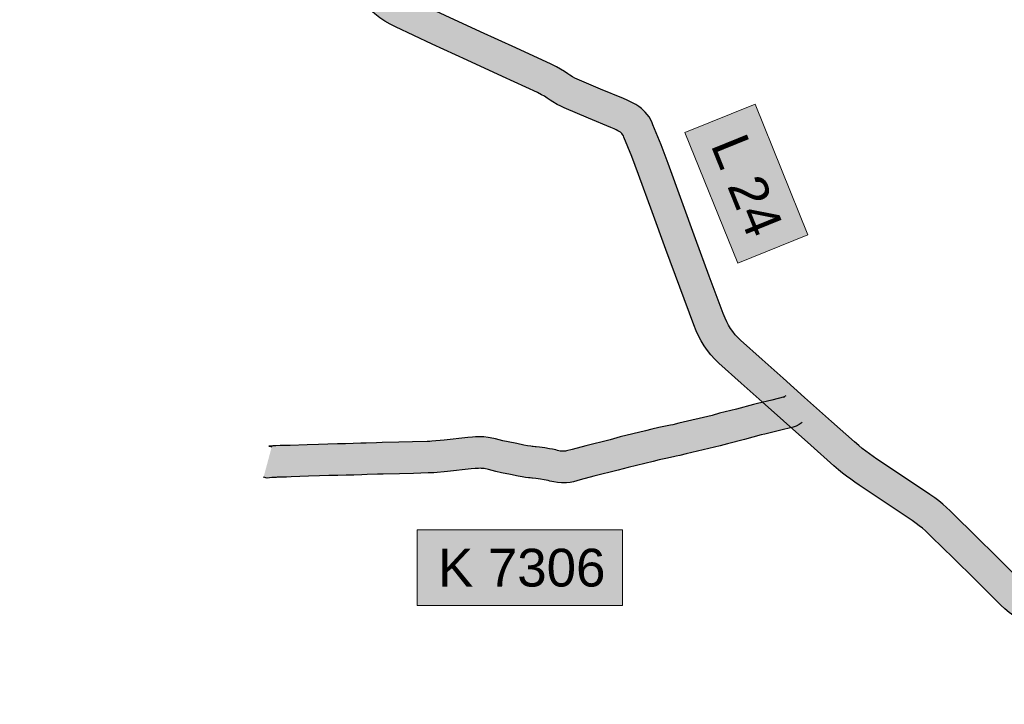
# Model space of a CAD drawing. Header units: metres. Extents: x 33417500 to 33438500, y 5878300 to 5908000.
# Tile 4 of 207: x 33424180 to 33428869, y 5882243 to 5885500. Entities that reach past the tile are written whole.
import ezdxf
from ezdxf.enums import TextEntityAlignment as Align

# ---------------------------------------------------------------- set-up
doc = ezdxf.new("R2010")
doc.units = ezdxf.units.M
doc.header["$LTSCALE"] = 999.999998
doc.linetypes.add('LT00000', pattern=[0])
for name, color, linetype, lineweight, true_color in [('200_STRASSENNETZ_Kreis', 7, 'LT00000', 18, 0x000000), ('200_STRASSENNETZ_Land', 7, 'LT00000', 18, 0x000000), ('200_STRASSENNETZ_Z', 7, 'LT00000', 18, 0x000000), ('DTK100FAR_412500-5861000_grau', 7, 'LT00000', 18, 0x000000)]:
    doc.layers.add(name, color=color, linetype=linetype, lineweight=lineweight, true_color=true_color)
doc.styles.add('TS100', font='arial.ttf', dxfattribs={"height": 0.2})
picture_1 = doc.add_image_def('image1.tif', size_in_pixel=(3600, 5740))

msp = doc.modelspace()

# ---------------------------------------------------------------- hatches: boundary and pattern name
at = {"layer": '200_STRASSENNETZ_Kreis', "linetype": 'Continuous', "lineweight": 25, "true_color": 0xa88f00}
for points in [[(33427892.5, 5883574.6), (33427878.1, 5883566.9), (33427863.5, 5883562.3), (33427797.9, 5883545.3), (33427728.4, 5883528.6), (33427711.8, 5883524.5), (33427631.4, 5883502.8), (33427550.8, 5883482.5), (33427515.4, 5883472.6), (33427353.9, 5883434.6), (33427323.8, 5883427), (33427307, 5883423.7), (33427293, 5883421.1), (33427257.8, 5883413.1), (33427225.7, 5883405.7), (33427197.3, 5883398.3), (33427077.4, 5883369.9), (33427030.1, 5883356.9), (33426914.8, 5883328.2), (33426849.5, 5883310.3), (33426816.8, 5883302), (33426801.4, 5883299.1), (33426784.1, 5883297.2), (33426760.3, 5883296.9), (33426741.4, 5883297.7), (33426723.4, 5883300.9), (33426704.5, 5883305.4), (33426696.7, 5883307.5), (33426686.7, 5883309.8), (33426677.6, 5883311.6), (33426660.6, 5883314.3), (33426638, 5883317), (33426622.7, 5883318.7), (33426619.7, 5883319.1), (33426611.1, 5883319.9), (33426602.8, 5883320.7), (33426589.6, 5883322.7), (33426573, 5883325.6), (33426553.7, 5883328.9), (33426517.3, 5883336.4), (33426475.2, 5883345.1), (33426447.2, 5883351), (33426411.9, 5883359.5), (33426391.3, 5883364.2), (33426389.7, 5883364.5), (33426379.1, 5883365.7), (33426374.8, 5883365.9), (33426365.3, 5883365.7), (33426360.2, 5883365.4), (33426349.9, 5883364.7), (33426330.2, 5883362.7), (33426217, 5883350.5), (33426152.5, 5883344.7), (33426138.8, 5883344.2), (33426125.7, 5883343.8), (33426055.3, 5883341.7), (33425989.3, 5883339.9), (33425910.9, 5883338.1), (33425883.8, 5883337.3), (33425834.5, 5883335.9), (33425810.2, 5883335.1), (33425772, 5883333.7), (33425734.5, 5883332.9), (33425695.9, 5883332.1), (33425651.7, 5883331.3), (33425607.6, 5883330), (33425555, 5883328.4), (33425473.2, 5883325.1), (33425450.3, 5883324.3), (33425424.6, 5883323.8), (33425406.2, 5883323), (33425402.3, 5883322.9), (33425394.6, 5883322.6), (33425380.8, 5883321.4), (33425358.3, 5883319.2), (33425341.7, 5883323.7), (33425380.6, 5883468.6), (33425371.1, 5883471.1), (33425385.3, 5883472.4), (33425396.5, 5883472.8), (33425400.1, 5883472.9), (33425420.1, 5883473.7), (33425446.2, 5883474.2), (33425467.5, 5883475), (33425549.7, 5883478.3), (33425603.2, 5883479.9), (33425648.2, 5883481.2), (33425693, 5883482.1), (33425731.4, 5883482.9), (33425767.7, 5883483.6), (33425804.9, 5883485), (33425829.9, 5883485.8), (33425879.5, 5883487.2), (33425907, 5883488), (33425985.6, 5883489.8), (33426051, 5883491.6), (33426121, 5883493.7), (33426133.7, 5883494.1), (33426143, 5883494.5), (33426202.3, 5883499.8), (33426314.7, 5883511.8), (33426336.8, 5883514.1), (33426350.5, 5883515.1), (33426360, 5883515.6), (33426377.3, 5883515.9), (33426391, 5883515.3), (33426410.8, 5883513), (33426420.6, 5883511.3), (33426446, 5883505.6), (33426480.5, 5883497.3), (33426505.9, 5883491.9), (33426547.6, 5883483.3), (33426581.6, 5883476.3), (33426598.7, 5883473.4), (33426613.7, 5883470.7), (33426620.9, 5883469.6), (33426625.4, 5883469.2), (33426635.3, 5883468.2), (33426639.5, 5883467.8), (33426655.5, 5883466), (33426681.1, 5883462.9), (33426703.7, 5883459.3), (33426718, 5883456.5), (33426733.2, 5883453), (33426741.6, 5883450.7), (33426753.7, 5883447.9), (33426757.5, 5883447.2), (33426762.6, 5883447), (33426775, 5883447.1), (33426779.3, 5883447.6), (33426784.3, 5883448.5), (33426811.2, 5883455.4), (33426876.9, 5883473.3), (33426992.2, 5883502), (33427040.3, 5883515.2), (33427161, 5883543.8), (33427190, 5883551.4), (33427224.3, 5883559.3), (33427262.9, 5883568.2), (33427279.3, 5883571.1), (33427290.9, 5883573.4), (33427318.4, 5883580.3), (33427478.1, 5883617.9), (33427512.3, 5883627.5), (33427593.5, 5883647.9), (33427674.5, 5883669.8), (33427693.1, 5883674.3), (33427761.5, 5883690.8), (33427819.6, 5883705.9), (33427817.3, 5883704.5), (33427819.8, 5883705.8), (33427822.4, 5883706.6), (33427819.6, 5883705.9), (33427827.9, 5883711), (33427907, 5883583.6)], [(33425367.1, 5883470.8), (33425371.1, 5883471.1), (33425371, 5883471.1)]]:
    msp.add_hatch(color=54, dxfattribs=at).paths.add_polyline_path(points)
at = {"layer": '200_STRASSENNETZ_Land', "linetype": 'Continuous', "lineweight": 25, "true_color": 0x00ff00}
for points in [[(33427817.5, 5883591.3), (33427715.6, 5883682.1), (33427615.2, 5883771.6), (33427509.1, 5883866.1), (33427489.9, 5883885.4), (33427472.1, 5883905.6), (33427455.4, 5883926.7), (33427440, 5883948.9), (33427425.8, 5883971.9), (33427413.1, 5883995.6), (33427401.7, 5884019.8), (33427390.1, 5884048.5), (33427323.4, 5884227.9), (33427257.5, 5884406.8), (33427192.7, 5884585.5), (33427127.3, 5884764.4), (33427094.7, 5884849.9), (33427057.7, 5884942), (33427055, 5884948), (33427051.5, 5884954.4), (33427047.7, 5884959.1), (33427042.6, 5884964.2), (33427041.8, 5884964.7), (33427038.8, 5884966.6), (33427029.3, 5884971.7), (33427020, 5884976.4), (33427010.8, 5884980.8), (33426995.7, 5884987.4), (33426888.4, 5885032.3), (33426773.5, 5885080.6), (33426756.6, 5885088.6), (33426739.8, 5885097.4), (33426719.4, 5885109.5), (33426706.6, 5885118.2), (33426692.4, 5885127.8), (33426679.2, 5885136), (33426665.8, 5885143.4), (33426646, 5885153.3), (33426479.4, 5885229.9), (33426311.8, 5885307.1), (33426144, 5885384.4), (33425970, 5885465.9), (33425944.1, 5885478.9), (33425919.6, 5885493.6), (33425894.8, 5885510), (33425871.4, 5885528.3), (33425849.7, 5885547.3), (33425829.2, 5885567.5), (33425809.7, 5885588.7), (33425791.5, 5885611.1), (33425773.7, 5885635.6), (33425754.6, 5885668), (33425669.4, 5885838), (33425585.4, 5886005.7), (33425501.3, 5886173.6), (33425414.9, 5886347.9), (33425403, 5886373), (33425392.5, 5886398.3), (33425383, 5886422.1), (33425372.4, 5886449.7), (33425364.1, 5886478.8), (33425357.5, 5886506.5), (33425352.2, 5886534.3), (33425347.2, 5886567.7), (33425343.8, 5886594.3), (33425340.3, 5886623.9), (33425337, 5886645), (33425333.8, 5886665.8), (33425330.2, 5886682.5), (33425325.2, 5886698.4), (33425318.3, 5886716.6), (33425308, 5886741.4), (33425303.5, 5886751.8), (33425296.5, 5886766.5), (33425290.8, 5886776.7), (33425284.3, 5886786), (33425271.1, 5886801), (33425247.5, 5886826), (33425220.2, 5886855.1), (33425193.4, 5886884.5), (33425176.1, 5886906.1), (33425160.6, 5886927.4), (33425144.8, 5886950.3), (33425130.1, 5886975), (33425115.2, 5887005.5), (33425106.1, 5887026.3), (33425094.6, 5887053.8), (33425050.5, 5887157.7), (33425188.6, 5887216.2), (33425232.8, 5887112), (33425243.9, 5887085.5), (33425251.4, 5887068.6), (33425262.2, 5887046.3), (33425271.1, 5887031.3), (33425283, 5887014), (33425295.3, 5886997.2), (33425307.4, 5886982.1), (33425330.4, 5886956.9), (33425356.7, 5886928.8), (33425382, 5886902.1), (33425402.5, 5886878.7), (33425417.8, 5886856.8), (33425429.9, 5886835.4), (33425440.1, 5886813.7), (33425445.9, 5886800.3), (33425457.7, 5886772.1), (33425467.1, 5886747.4), (33425475.4, 5886720.7), (33425481.4, 5886692.9), (33425485.2, 5886668.1), (33425488.9, 5886644.4), (33425492.7, 5886612.5), (33425495.8, 5886588.4), (33425500.1, 5886559.6), (33425504.3, 5886537.9), (33425509.3, 5886516.6), (33425514.8, 5886497.2), (33425522.6, 5886477), (33425531.5, 5886454.9), (33425540.2, 5886433.8), (33425549.9, 5886413.3), (33425635.5, 5886240.5), (33425719.5, 5886072.9), (33425803.5, 5885905.2), (33425886.4, 5885739.8), (33425899.3, 5885718), (33425910.4, 5885702.6), (33425923.3, 5885686.8), (33425937.1, 5885671.7), (33425951.8, 5885657.3), (33425967.1, 5885643.8), (33425982.5, 5885631.8), (33425999.5, 5885620.5), (33426016.4, 5885610.4), (33426035.5, 5885600.8), (33426207.1, 5885520.4), (33426374.5, 5885443.4), (33426542.1, 5885366.2), (33426710.8, 5885288.6), (33426735.8, 5885276.2), (33426755.2, 5885265.3), (33426773.8, 5885253.8), (33426790.7, 5885242.4), (33426799.8, 5885236.3), (33426813, 5885228.4), (33426823.7, 5885222.8), (33426834.8, 5885217.5), (33426946.3, 5885170.6), (33427054.7, 5885125.3), (33427073.2, 5885117.2), (33427085.9, 5885111.2), (33427098.6, 5885104.8), (33427114.5, 5885096.2), (33427127.8, 5885087.9), (33427140.9, 5885077.8), (33427159.4, 5885059.8), (33427177, 5885037.5), (33427189.7, 5885014.3), (33427195.9, 5885000.1), (33427234.3, 5884904.6), (33427267.8, 5884816.9), (33427333.6, 5884636.8), (33427398.4, 5884458.3), (33427464.1, 5884279.9), (33427530, 5884102.8), (33427539.3, 5884079.8), (33427547.1, 5884063), (33427555.9, 5884046.8), (33427565.5, 5884031.2), (33427575.9, 5884016.2), (33427587.3, 5884001.7), (33427599.5, 5883987.9), (33427612.3, 5883975), (33427715, 5883883.6), (33427815.5, 5883794.1), (33427917.3, 5883703.3)], [(33429970.1, 5882557.4), (33429966.3, 5882555.4), (33429955.9, 5882551.2), (33429940.1, 5882546), (33429924.5, 5882540.7), (33429907.4, 5882535.3), (33429886.8, 5882529.5), (33429865.9, 5882523.5), (33429848.3, 5882519.2), (33429829.1, 5882516.2), (33429805.7, 5882512.5), (33429774.1, 5882507.3), (33429737.7, 5882502.3), (33429713.9, 5882499.6), (33429692, 5882497.9), (33429669.9, 5882497.6), (33429646.1, 5882498.2), (33429624.7, 5882499.2), (33429605.7, 5882501.8), (33429583.4, 5882507), (33429569.2, 5882510.3), (33429559.5, 5882513.1), (33429493.8, 5882536.1), (33429425.1, 5882559.6), (33429414.6, 5882564.1), (33429403.9, 5882569), (33429386.4, 5882578.2), (33429370.8, 5882586.8), (33429350.1, 5882599.7), (33429336.8, 5882607.2), (33429321.5, 5882616.6), (33429304.1, 5882625.7), (33429211.4, 5882674.3), (33429122.3, 5882721.1), (33429030.4, 5882769), (33429014.2, 5882778.4), (33428998.9, 5882788.3), (33428984.1, 5882799), (33428970, 5882810.6), (33428956.1, 5882823.2), (33428834.5, 5882943.3), (33428731.4, 5883044.6), (33428626.9, 5883147.8), (33428610.8, 5883163.4), (33428593.9, 5883179.3), (33428575.8, 5883195.2), (33428557.2, 5883210.5), (33428537.6, 5883225.5), (33428514, 5883241.7), (33428384.2, 5883328.3), (33428261.5, 5883410.1), (33428243.6, 5883422.3), (33428226.4, 5883434.5), (33428209.4, 5883447.4), (33428192.6, 5883460.5), (33428176, 5883474.1), (33428155.8, 5883491.2), (33428046.5, 5883588.5), (33427917.3, 5883703.4), (33427817.6, 5883591.3), (33427946.8, 5883476.4), (33428057.4, 5883377.9), (33428079.9, 5883358.9), (33428098.7, 5883343.5), (33428118, 5883328.4), (33428137.7, 5883313.6), (33428157.8, 5883299.2), (33428177.8, 5883285.6), (33428301, 5883203.5), (33428429.9, 5883117.4), (33428449.5, 5883104), (33428464, 5883092.9), (33428478.6, 5883080.9), (33428492.8, 5883068.4), (33428507.2, 5883054.8), (33428522.1, 5883040.4), (33428626.1, 5882937.7), (33428729.3, 5882836.4), (33428852.9, 5882714.4), (33428872, 5882696.9), (33428892.5, 5882680.3), (33428913.8, 5882664.7), (33428935.9, 5882650.3), (33428958.4, 5882637.4), (33429052.8, 5882588.2), (33429141.7, 5882541.5), (33429234.5, 5882492.8), (33429247.4, 5882486), (33429260.6, 5882478), (33429273.6, 5882470.6), (33429295, 5882457.3), (33429315.2, 5882446.2), (33429337.6, 5882434.4), (33429353.7, 5882427), (33429371.1, 5882419.5), (33429444.8, 5882394.3), (33429513.6, 5882370.3), (33429531.2, 5882365.1), (33429549.5, 5882360.9), (33429578.1, 5882354.2), (33429611.1, 5882349.6), (33429640.9, 5882348.3), (33429668.9, 5882347.6), (33429698.7, 5882347.9), (33429728.2, 5882350.2), (33429756.5, 5882353.5), (33429796.5, 5882359), (33429829.5, 5882364.4), (33429852.3, 5882368), (33429877.7, 5882372), (33429904.6, 5882378.6), (33429927.8, 5882385.2), (33429950.3, 5882391.6), (33429971, 5882398.1), (33429987.4, 5882403.6), (33430007.9, 5882410.4), (33430030, 5882419.4), (33430059.9, 5882435.3), (33430068.9, 5882444.2), (33429963.3, 5882550.7)]]:
    msp.add_hatch(color=3, dxfattribs=at).paths.add_polyline_path(points)
at = {"layer": '200_STRASSENNETZ_Z', "linetype": 'Continuous', "lineweight": 25, "true_color": 0x00ff00}
msp.add_hatch(color=3, dxfattribs=at).paths.add_polyline_path([(33427348.3, 5884963.6), (33427599.5, 5884342.5), (33427933.3, 5884477.5), (33427682, 5885098.6)])
at = {"layer": '200_STRASSENNETZ_Z', "linetype": 'Continuous', "lineweight": 25, "true_color": 0xa88f00}
msp.add_hatch(color=54, dxfattribs=at).paths.add_polyline_path([(33426073, 5882713.2), (33427050.5, 5882713.2), (33427050.5, 5883073.2), (33426073, 5883073.2)])

# ---------------------------------------------------------------- linework, layer by layer
at = {"layer": '200_STRASSENNETZ_Kreis', "color": 54, "lineweight": 25, "true_color": 0xa88f00, "flags": 128}
for points in [[(33427827.9, 5883711), (33427817.3, 5883704.5), (33427819.8, 5883705.8), (33427822.4, 5883706.6), (33427761.5, 5883690.8), (33427693.1, 5883674.3), (33427674.5, 5883669.8), (33427593.5, 5883647.9), (33427512.3, 5883627.5), (33427478.1, 5883617.9), (33427318.4, 5883580.3), (33427290.9, 5883573.4), (33427279.3, 5883571.1), (33427262.9, 5883568.2), (33427224.3, 5883559.3), (33427190, 5883551.4), (33427161, 5883543.8), (33427040.3, 5883515.2), (33426992.2, 5883502), (33426876.9, 5883473.3), (33426811.2, 5883455.4), (33426784.3, 5883448.5), (33426779.3, 5883447.6), (33426775, 5883447.1), (33426762.6, 5883447), (33426757.5, 5883447.2), (33426753.7, 5883447.9), (33426741.6, 5883450.7), (33426733.2, 5883453), (33426718, 5883456.5), (33426703.7, 5883459.3), (33426681.1, 5883462.9), (33426655.5, 5883466), (33426639.5, 5883467.8), (33426635.3, 5883468.2), (33426625.4, 5883469.2), (33426620.9, 5883469.6), (33426613.7, 5883470.7), (33426598.7, 5883473.4), (33426581.6, 5883476.3), (33426547.6, 5883483.3), (33426505.9, 5883491.9), (33426480.5, 5883497.3), (33426446, 5883505.6), (33426420.6, 5883511.3), (33426410.8, 5883513), (33426391, 5883515.3), (33426377.3, 5883515.9), (33426360, 5883515.6), (33426350.5, 5883515.1), (33426336.8, 5883514.1), (33426314.7, 5883511.8), (33426202.3, 5883499.8), (33426143, 5883494.5), (33426133.7, 5883494.1), (33426121, 5883493.7), (33426051, 5883491.6), (33425985.6, 5883489.8), (33425907, 5883488), (33425879.5, 5883487.2), (33425829.9, 5883485.8), (33425804.9, 5883485), (33425767.7, 5883483.6), (33425731.4, 5883482.9), (33425693, 5883482.1), (33425648.2, 5883481.2), (33425603.2, 5883479.9), (33425549.7, 5883478.3), (33425467.5, 5883475), (33425446.2, 5883474.2), (33425420.1, 5883473.7), (33425400.1, 5883472.9), (33425396.5, 5883472.8), (33425385.3, 5883472.4), (33425367.1, 5883470.8), (33425371, 5883471.1), (33425380.6, 5883468.6)], [(33427907, 5883583.6), (33427892.5, 5883574.6), (33427878.1, 5883566.9), (33427863.5, 5883562.3), (33427797.9, 5883545.3), (33427728.4, 5883528.6), (33427711.8, 5883524.5), (33427631.4, 5883502.8), (33427550.8, 5883482.5), (33427515.4, 5883472.6), (33427353.9, 5883434.6), (33427323.8, 5883427), (33427307, 5883423.7), (33427293, 5883421.1), (33427257.8, 5883413.1), (33427225.7, 5883405.7), (33427197.3, 5883398.3), (33427077.4, 5883369.9), (33427030.1, 5883356.9), (33426914.8, 5883328.2), (33426849.5, 5883310.3), (33426816.8, 5883302), (33426801.4, 5883299.1), (33426784.1, 5883297.2), (33426760.3, 5883296.9), (33426741.4, 5883297.7), (33426723.4, 5883300.9), (33426704.5, 5883305.4), (33426696.7, 5883307.5), (33426686.7, 5883309.8), (33426677.6, 5883311.6), (33426660.6, 5883314.3), (33426638, 5883317), (33426622.7, 5883318.7), (33426619.7, 5883319.1), (33426611.1, 5883319.9), (33426602.8, 5883320.7), (33426589.6, 5883322.7), (33426573, 5883325.6), (33426553.7, 5883328.9), (33426517.3, 5883336.4), (33426475.2, 5883345.1), (33426447.2, 5883351), (33426411.9, 5883359.5), (33426391.3, 5883364.2), (33426389.7, 5883364.5), (33426379.1, 5883365.7), (33426374.8, 5883365.9), (33426365.3, 5883365.7), (33426360.2, 5883365.4), (33426349.9, 5883364.7), (33426330.2, 5883362.7), (33426217, 5883350.5), (33426152.5, 5883344.7), (33426138.8, 5883344.2), (33426125.7, 5883343.8), (33426055.3, 5883341.7), (33425989.3, 5883339.9), (33425910.9, 5883338.1), (33425883.8, 5883337.3), (33425834.5, 5883335.9), (33425810.2, 5883335.1), (33425772, 5883333.7), (33425734.5, 5883332.9), (33425695.9, 5883332.1), (33425651.7, 5883331.3), (33425607.6, 5883330), (33425555, 5883328.4), (33425473.2, 5883325.1), (33425450.3, 5883324.3), (33425424.6, 5883323.8), (33425406.2, 5883323), (33425402.3, 5883322.9), (33425394.6, 5883322.6), (33425380.8, 5883321.4), (33425358.3, 5883319.2), (33425341.7, 5883323.7)]]:
    msp.add_lwpolyline(points, dxfattribs=at)
at = {"layer": '200_STRASSENNETZ_Land', "color": 3, "lineweight": 25, "true_color": 0x00ff00, "flags": 128}
for points in [[(33427917.3, 5883703.3), (33427815.5, 5883794.1), (33427715, 5883883.6), (33427612.3, 5883975), (33427599.5, 5883987.9), (33427587.3, 5884001.7), (33427575.9, 5884016.2), (33427565.5, 5884031.2), (33427555.9, 5884046.8), (33427547.1, 5884063), (33427539.3, 5884079.8), (33427530, 5884102.8), (33427464.1, 5884279.9), (33427398.4, 5884458.3), (33427333.6, 5884636.8), (33427267.8, 5884816.9), (33427234.3, 5884904.6), (33427195.9, 5885000.1), (33427189.7, 5885014.3), (33427177, 5885037.5), (33427159.4, 5885059.8), (33427140.9, 5885077.8), (33427127.8, 5885087.9), (33427114.5, 5885096.2), (33427098.6, 5885104.8), (33427085.9, 5885111.2), (33427073.2, 5885117.2), (33427054.7, 5885125.3), (33426946.3, 5885170.6), (33426834.8, 5885217.5), (33426823.7, 5885222.8), (33426813, 5885228.4), (33426799.8, 5885236.3), (33426790.7, 5885242.4), (33426773.8, 5885253.8), (33426755.2, 5885265.3), (33426735.8, 5885276.2), (33426710.8, 5885288.6), (33426542.1, 5885366.2), (33426374.5, 5885443.4), (33426207.1, 5885520.4), (33426035.5, 5885600.8), (33426016.4, 5885610.4), (33425999.5, 5885620.5), (33425982.5, 5885631.8), (33425967.1, 5885643.8), (33425951.8, 5885657.3), (33425937.1, 5885671.7), (33425923.3, 5885686.8), (33425910.4, 5885702.6), (33425899.3, 5885718), (33425886.4, 5885739.8), (33425803.5, 5885905.2), (33425719.5, 5886072.9), (33425635.5, 5886240.5), (33425549.9, 5886413.3), (33425540.2, 5886433.8), (33425531.5, 5886454.9), (33425522.6, 5886477), (33425514.8, 5886497.2), (33425509.3, 5886516.6), (33425504.3, 5886537.9), (33425500.1, 5886559.6), (33425495.8, 5886588.4), (33425492.7, 5886612.5), (33425488.9, 5886644.4), (33425485.2, 5886668.1), (33425481.4, 5886692.9), (33425475.4, 5886720.7), (33425467.1, 5886747.4), (33425457.7, 5886772.1), (33425445.9, 5886800.3), (33425440.1, 5886813.7), (33425429.9, 5886835.4), (33425417.8, 5886856.8), (33425402.5, 5886878.7), (33425382, 5886902.1), (33425356.7, 5886928.8), (33425330.4, 5886956.9), (33425307.4, 5886982.1), (33425295.3, 5886997.2), (33425283, 5887014), (33425271.1, 5887031.3), (33425262.2, 5887046.3), (33425251.4, 5887068.6), (33425243.9, 5887085.5), (33425232.8, 5887112), (33425188.6, 5887216.2)], [(33427817.5, 5883591.3), (33427715.6, 5883682.1), (33427615.2, 5883771.6), (33427509.1, 5883866.1), (33427489.9, 5883885.4), (33427472.1, 5883905.6), (33427455.4, 5883926.7), (33427440, 5883948.9), (33427425.8, 5883971.9), (33427413.1, 5883995.6), (33427401.7, 5884019.8), (33427390.1, 5884048.5), (33427323.4, 5884227.9), (33427257.5, 5884406.8), (33427192.7, 5884585.5), (33427127.3, 5884764.4), (33427094.7, 5884849.9), (33427057.7, 5884942), (33427055, 5884948), (33427051.5, 5884954.4), (33427047.7, 5884959.1), (33427042.6, 5884964.2), (33427041.8, 5884964.7), (33427038.8, 5884966.6), (33427029.3, 5884971.7), (33427020, 5884976.4), (33427010.8, 5884980.8), (33426995.7, 5884987.4), (33426888.4, 5885032.3), (33426773.5, 5885080.6), (33426756.6, 5885088.6), (33426739.8, 5885097.4), (33426719.4, 5885109.5), (33426706.6, 5885118.2), (33426692.4, 5885127.8), (33426679.2, 5885136), (33426665.8, 5885143.4), (33426646, 5885153.3), (33426479.4, 5885229.9), (33426311.8, 5885307.1), (33426144, 5885384.4), (33425970, 5885465.9), (33425944.1, 5885478.9), (33425919.6, 5885493.6), (33425894.8, 5885510), (33425871.4, 5885528.3), (33425849.7, 5885547.3), (33425829.2, 5885567.5), (33425809.7, 5885588.7), (33425791.5, 5885611.1), (33425773.7, 5885635.6), (33425754.6, 5885668), (33425669.4, 5885838), (33425585.4, 5886005.7), (33425501.3, 5886173.6), (33425414.9, 5886347.9), (33425403, 5886373), (33425392.5, 5886398.3), (33425383, 5886422.1), (33425372.4, 5886449.7), (33425364.1, 5886478.8), (33425357.5, 5886506.5), (33425352.2, 5886534.3), (33425347.2, 5886567.7), (33425343.8, 5886594.3), (33425340.3, 5886623.9), (33425337, 5886645), (33425333.8, 5886665.8), (33425330.2, 5886682.5), (33425325.2, 5886698.4), (33425318.3, 5886716.6), (33425308, 5886741.4), (33425303.5, 5886751.8), (33425296.5, 5886766.5), (33425290.8, 5886776.7), (33425284.3, 5886786), (33425271.1, 5886801), (33425247.5, 5886826), (33425220.2, 5886855.1), (33425193.4, 5886884.5), (33425176.1, 5886906.1), (33425160.6, 5886927.4), (33425144.8, 5886950.3), (33425130.1, 5886975), (33425115.2, 5887005.5), (33425106.1, 5887026.3), (33425094.6, 5887053.8), (33425050.5, 5887157.7)], [(33429963.3, 5882550.7), (33429970.1, 5882557.4), (33429966.3, 5882555.4), (33429955.9, 5882551.2), (33429940.1, 5882546), (33429924.5, 5882540.7), (33429907.4, 5882535.3), (33429886.8, 5882529.5), (33429865.9, 5882523.5), (33429848.3, 5882519.2), (33429829.1, 5882516.2), (33429805.7, 5882512.5), (33429774.1, 5882507.3), (33429737.7, 5882502.3), (33429713.9, 5882499.6), (33429692, 5882497.9), (33429669.9, 5882497.6), (33429646.1, 5882498.2), (33429624.7, 5882499.2), (33429605.7, 5882501.8), (33429583.4, 5882507), (33429569.2, 5882510.3), (33429559.5, 5882513.1), (33429493.8, 5882536.1), (33429425.1, 5882559.6), (33429414.6, 5882564.1), (33429403.9, 5882569), (33429386.4, 5882578.2), (33429370.8, 5882586.8), (33429350.1, 5882599.7), (33429336.8, 5882607.2), (33429321.5, 5882616.6), (33429304.1, 5882625.7), (33429211.4, 5882674.3), (33429122.3, 5882721.1), (33429030.4, 5882769), (33429014.2, 5882778.4), (33428998.9, 5882788.3), (33428984.1, 5882799), (33428970, 5882810.6), (33428956.1, 5882823.2), (33428834.5, 5882943.3), (33428731.4, 5883044.6), (33428626.9, 5883147.8), (33428610.8, 5883163.4), (33428593.9, 5883179.3), (33428575.8, 5883195.2), (33428557.2, 5883210.5), (33428537.6, 5883225.5), (33428514, 5883241.7), (33428384.2, 5883328.3), (33428261.5, 5883410.1), (33428243.6, 5883422.3), (33428226.4, 5883434.5), (33428209.4, 5883447.4), (33428192.6, 5883460.5), (33428176, 5883474.1), (33428155.8, 5883491.2), (33428046.5, 5883588.5), (33427917.3, 5883703.4)], [(33430068.9, 5882444.2), (33430059.9, 5882435.3), (33430030, 5882419.4), (33430007.9, 5882410.4), (33429987.4, 5882403.6), (33429971, 5882398.1), (33429950.3, 5882391.6), (33429927.8, 5882385.2), (33429904.6, 5882378.6), (33429877.7, 5882372), (33429852.3, 5882368), (33429829.5, 5882364.4), (33429796.5, 5882359), (33429756.5, 5882353.5), (33429728.2, 5882350.2), (33429698.7, 5882347.9), (33429668.9, 5882347.6), (33429640.9, 5882348.3), (33429611.1, 5882349.6), (33429578.1, 5882354.2), (33429549.5, 5882360.9), (33429531.2, 5882365.1), (33429513.6, 5882370.3), (33429444.8, 5882394.3), (33429371.1, 5882419.5), (33429353.7, 5882427), (33429337.6, 5882434.4), (33429315.2, 5882446.2), (33429295, 5882457.3), (33429273.6, 5882470.6), (33429260.6, 5882478), (33429247.4, 5882486), (33429234.5, 5882492.8), (33429141.7, 5882541.5), (33429052.8, 5882588.2), (33428958.4, 5882637.4), (33428935.9, 5882650.3), (33428913.8, 5882664.7), (33428892.5, 5882680.3), (33428872, 5882696.9), (33428852.9, 5882714.4), (33428729.3, 5882836.4), (33428626.1, 5882937.7), (33428522.1, 5883040.4), (33428507.2, 5883054.8), (33428492.8, 5883068.4), (33428478.6, 5883080.9), (33428464, 5883092.9), (33428449.5, 5883104), (33428429.9, 5883117.4), (33428301, 5883203.5), (33428177.8, 5883285.6), (33428157.8, 5883299.2), (33428137.7, 5883313.6), (33428118, 5883328.4), (33428098.7, 5883343.5), (33428079.9, 5883358.9), (33428057.4, 5883377.9), (33427946.8, 5883476.4), (33427817.6, 5883591.3)]]:
    msp.add_lwpolyline(points, dxfattribs=at)
at = {"layer": '200_STRASSENNETZ_Z', "color": 18, "lineweight": 18, "true_color": 0x000000, "flags": 128}
for points in [[(33427348.3, 5884963.6), (33427599.5, 5884342.5), (33427933.3, 5884477.5), (33427682, 5885098.6), (33427348.3, 5884963.6)], [(33426073, 5882713.2), (33427050.5, 5882713.2), (33427050.5, 5883073.2), (33426073, 5883073.2), (33426073, 5882713.2)]]:
    msp.add_lwpolyline(points, close=True, dxfattribs=at)

# ---------------------------------------------------------------- texts
at = {"layer": '200_STRASSENNETZ_Z', "color": 18, "lineweight": 18, "true_color": 0x000000, "style": 'TS100', "width": 1.002291}
msp.add_text('L 24', height=180, rotation=292.0273, dxfattribs=at).set_placement((33427468.8, 5884905.6), (33427652.6, 5884451.4), align=Align.FIT)
at = {"layer": '200_STRASSENNETZ_Z', "color": 18, "lineweight": 18, "true_color": 0x000000, "style": 'TS100', "width": 1.001708}
msp.add_text('K 7306', height=180, dxfattribs=at).set_placement((33426172, 5882803.2), (33426969.5, 5882803.2), align=Align.FIT)

# ---------------------------------------------------------------- pictures from other files: only their frames are drawn
at = {"layer": 'DTK100FAR_412500-5861000_grau'}
image = msp.add_image(picture_1, insert=(33420000, 5878800), size_in_units=(18000, 28700), dxfattribs=at)
image.dxf.flags = 15

doc.saveas('drawing.dxf')
